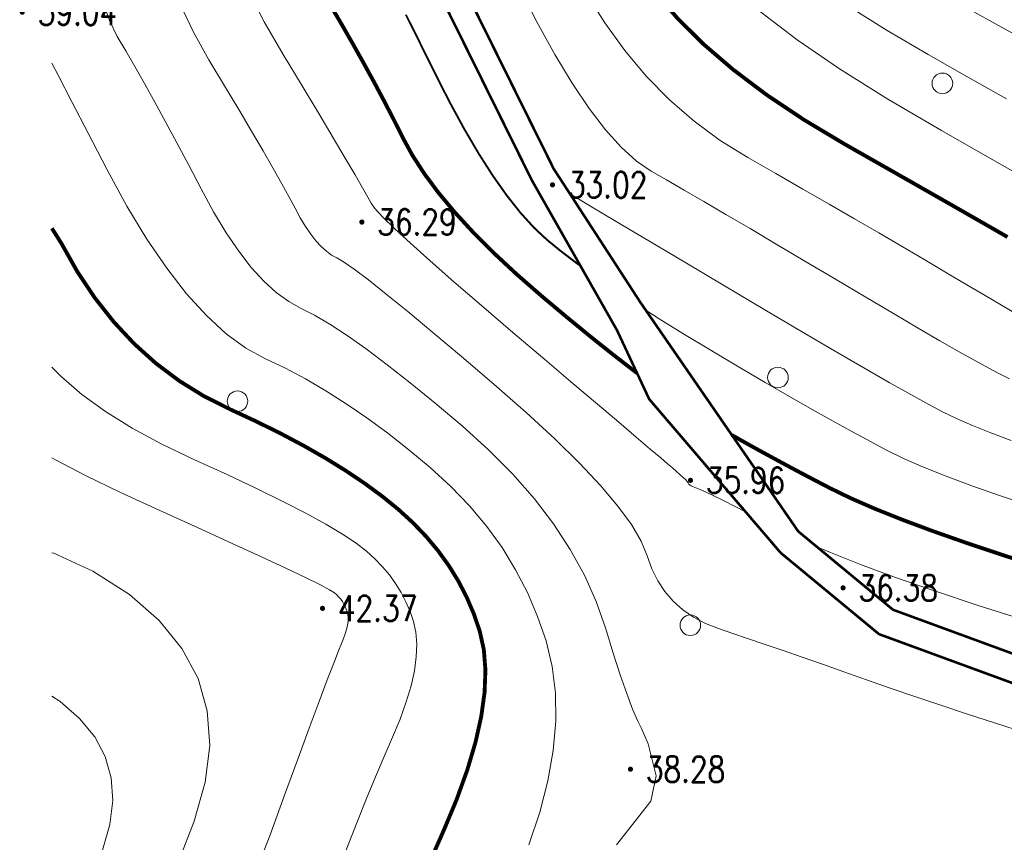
# Model space of a CAD drawing. Header units: millimetres. Extents: x 38389465 to 38395088, y 2473666 to 2480744.
# Tile 63 of 256: x 38389616 to 38389692, y 2479809 to 2479873. Entities that reach past the tile are written whole.
import ezdxf
from ezdxf.enums import TextEntityAlignment as Align

# ---------------------------------------------------------------- set-up
doc = ezdxf.new("R2010")
doc.units = ezdxf.units.MM
doc.header["$LTSCALE"] = 2
doc.linetypes.add('X3', pattern=[5, 4, -1])
doc.layers.get('0').update_dxf_attribs({"linetype": 'CONTINUOUS', "lineweight": 9})
doc.layers.add('GCD', color=251, linetype='CONTINUOUS')
doc.layers.add('地形图', color=251, linetype='CONTINUOUS', lineweight=9)
doc.styles.add('HZ', font='txt.shx', dxfattribs={"width": 0.8, "bigfont": 'hztxt.shx'})

# ---------------------------------------------------------------- blocks, each defined once
blk = doc.blocks.new('GC200')
at = {"linetype": 'Continuous', "const_width": 0.2, "flags": 128}
blk.add_lwpolyline([(-0.1, 0, 1), (0.1, 0, 1)], format="xyb", close=True, dxfattribs=at)
blk = doc.blocks.new('Gc122')
blk.add_circle((0, 0), 0.8)
blk = doc.blocks.new('地形图')
at = {"layer": '地形图', "color": 251, "linetype": 'Continuous', "const_width": 0.2, "flags": 128}
blk.add_lwpolyline([(38389650.517, 2479875.112), (38389657.277, 2479861.463), (38389664.018, 2479851.073), (38389676.294, 2479833.26), (38389676.294, 2479833.26), (38389683.662, 2479827.167), (38389694.472, 2479823.201), (38389709.1, 2479820.362), (38389727.106, 2479818.276), (38389742.133, 2479815.858), (38389754.806, 2479808.075), (38389764.867, 2479799.202), (38389771.373, 2479794.735), (38389790.295, 2479784.477)], dxfattribs=at)
at = {"layer": '地形图', "color": 251, "linetype": 'X3', "const_width": 0.2, "flags": 128}
blk.add_lwpolyline([(38389789.267, 2479782.581), (38389770.246, 2479792.893), (38389763.539, 2479797.499), (38389753.519, 2479806.334), (38389741.368, 2479813.797), (38389726.81, 2479816.139), (38389708.77, 2479818.23), (38389693.891, 2479821.117), (38389682.572, 2479825.27), (38389674.92, 2479831.598), (38389664.703, 2479843.548), (38389662.207, 2479848.89), (38389655.583, 2479860.564), (38389648.672, 2479874.517), (38389646.551, 2479887.337), (38389647.29, 2479907.172), (38389649.567, 2479923.868), (38389650.475, 2479940.917), (38389648.005, 2479959.861), (38389647.2, 2479973.943), (38389642.052, 2479995.424), (38389638.861, 2480007.754), (38389634.762, 2480020.5), (38389632.224, 2480029.791), (38389632.016, 2480042.31), (38389631.389, 2480044.982), (38389629.723, 2480049.369), (38389626.651, 2480053.305), (38389618.249, 2480062.617)], dxfattribs=at)
at = {"layer": '地形图', "color": 251, "linetype": 'Continuous'}
for points in [[(38389689.718, 2479873.806), (38389691.854, 2479872.621), (38389693.928, 2479871.483)], [(38389680.345, 2479874.02), (38389683.194, 2479872.224), (38389686.382, 2479870.355), (38389689.585, 2479868.539), (38389692.481, 2479866.903)], [(38389673.363, 2479873.671), (38389676.213, 2479871.507), (38389679.506, 2479869.247), (38389683.244, 2479866.891), (38389687.426, 2479864.438), (38389691.555, 2479862.094), (38389695.135, 2479860.061)], [(38389659.802, 2479875.137), (38389661.241, 2479872.818), (38389662.799, 2479870.663), (38389664.476, 2479868.672), (38389666.272, 2479866.843), (38389668.186, 2479865.179), (38389670.22, 2479863.677), (38389672.372, 2479862.34), (38389674.549, 2479861.101), (38389676.655, 2479859.896), (38389678.691, 2479858.726), (38389680.657, 2479857.59), (38389682.552, 2479856.489), (38389684.376, 2479855.422), (38389686.131, 2479854.389), (38389687.814, 2479853.39), (38389689.39, 2479852.455), (38389690.82, 2479851.611), (38389692.103, 2479850.858), (38389693.241, 2479850.198)], [(38389672.201, 2479834.778), (38389671.379, 2479835.196), (38389670.467, 2479835.654), (38389669.721, 2479836.023), (38389669.141, 2479836.302), (38389668.728, 2479836.491), (38389668.48, 2479836.591), (38389668.326, 2479836.645), (38389668.19, 2479836.698), (38389668.072, 2479836.75), (38389667.974, 2479836.8), (38389667.895, 2479836.849), (38389667.834, 2479836.897), (38389667.792, 2479836.944), (38389667.769, 2479836.989), (38389667.732, 2479837.052), (38389667.647, 2479837.152), (38389667.514, 2479837.289), (38389667.333, 2479837.462), (38389667.104, 2479837.673), (38389666.827, 2479837.92), (38389666.503, 2479838.204), (38389666.131, 2479838.525), (38389665.596, 2479838.982), (38389664.785, 2479839.672), (38389663.697, 2479840.597), (38389662.333, 2479841.756), (38389660.691, 2479843.149), (38389658.774, 2479844.777), (38389656.58, 2479846.638), (38389654.109, 2479848.734), (38389651.653, 2479850.827), (38389649.505, 2479852.683), (38389647.664, 2479854.299), (38389646.131, 2479855.678), (38389644.904, 2479856.818), (38389643.986, 2479857.72), (38389643.374, 2479858.384), (38389643.07, 2479858.809), (38389642.832, 2479859.257), (38389642.417, 2479859.989), (38389641.826, 2479861.006), (38389641.06, 2479862.306), (38389640.117, 2479863.891), (38389638.998, 2479865.76), (38389637.703, 2479867.914), (38389636.232, 2479870.351), (38389634.767, 2479872.9), (38389633.491, 2479875.39)], [(38389628.214, 2479874.335), (38389629.258, 2479872.1), (38389630.453, 2479869.954), (38389631.669, 2479867.934), (38389632.778, 2479866.079), (38389633.779, 2479864.389), (38389634.672, 2479862.863), (38389635.456, 2479861.501), (38389636.134, 2479860.304), (38389636.703, 2479859.271), (38389637.164, 2479858.403), (38389637.571, 2479857.655), (38389637.977, 2479856.983), (38389638.383, 2479856.386), (38389638.787, 2479855.865), (38389639.191, 2479855.42), (38389639.594, 2479855.051), (38389639.996, 2479854.758), (38389640.397, 2479854.54), (38389640.939, 2479854.229), (38389641.763, 2479853.656), (38389642.869, 2479852.822), (38389644.257, 2479851.725), (38389645.927, 2479850.366), (38389647.879, 2479848.745), (38389650.113, 2479846.863), (38389652.629, 2479844.718), (38389655.14, 2479842.519), (38389657.358, 2479840.471), (38389659.285, 2479838.575), (38389660.919, 2479836.83), (38389662.261, 2479835.238), (38389663.311, 2479833.797), (38389664.069, 2479832.509), (38389664.534, 2479831.372), (38389664.901, 2479830.355), (38389665.361, 2479829.426), (38389665.916, 2479828.585), (38389666.564, 2479827.831), (38389667.307, 2479827.166), (38389668.143, 2479826.589), (38389669.074, 2479826.1), (38389670.099, 2479825.699), (38389671.216, 2479825.324), (38389672.425, 2479824.914), (38389673.725, 2479824.469), (38389675.116, 2479823.989), (38389676.599, 2479823.474), (38389678.173, 2479822.923), (38389679.838, 2479822.337), (38389681.594, 2479821.716), (38389683.438, 2479821.071), (38389685.364, 2479820.409), (38389687.372, 2479819.733), (38389689.462, 2479819.042), (38389691.635, 2479818.336), (38389693.89, 2479817.614)], [(38389628.214, 2479874.335), (38389629.258, 2479872.1), (38389630.453, 2479869.954), (38389631.669, 2479867.934), (38389632.778, 2479866.079), (38389633.779, 2479864.389), (38389634.672, 2479862.863), (38389635.456, 2479861.501), (38389636.134, 2479860.304), (38389636.703, 2479859.271), (38389637.164, 2479858.403), (38389637.571, 2479857.655), (38389637.977, 2479856.983), (38389638.383, 2479856.386), (38389638.787, 2479855.865), (38389639.191, 2479855.42), (38389639.594, 2479855.051), (38389639.996, 2479854.758), (38389640.397, 2479854.54), (38389640.939, 2479854.229), (38389641.763, 2479853.656), (38389642.869, 2479852.822), (38389644.257, 2479851.725), (38389645.927, 2479850.366), (38389647.879, 2479848.745), (38389650.113, 2479846.863), (38389652.629, 2479844.718), (38389655.14, 2479842.519), (38389657.358, 2479840.471), (38389659.285, 2479838.575), (38389660.919, 2479836.83), (38389662.261, 2479835.238), (38389663.311, 2479833.797), (38389664.069, 2479832.509), (38389664.534, 2479831.372), (38389664.901, 2479830.355), (38389665.361, 2479829.426), (38389665.916, 2479828.585), (38389666.564, 2479827.831), (38389667.307, 2479827.166), (38389668.143, 2479826.589), (38389669.074, 2479826.1), (38389670.099, 2479825.699), (38389671.216, 2479825.324), (38389672.425, 2479824.914), (38389673.725, 2479824.469), (38389675.116, 2479823.989), (38389676.599, 2479823.474), (38389678.173, 2479822.923), (38389679.838, 2479822.337), (38389681.594, 2479821.716), (38389683.438, 2479821.071), (38389685.364, 2479820.409), (38389687.372, 2479819.733), (38389689.462, 2479819.042), (38389691.635, 2479818.336), (38389693.89, 2479817.614)], [(38389622.184, 2479874.526), (38389622.725, 2479872.994), (38389623.336, 2479871.77), (38389624.004, 2479870.649), (38389624.714, 2479869.424), (38389625.465, 2479868.096), (38389626.258, 2479866.666), (38389627.093, 2479865.133), (38389627.97, 2479863.497), (38389628.889, 2479861.758), (38389629.849, 2479859.917), (38389630.829, 2479858.115), (38389631.808, 2479856.496), (38389632.784, 2479855.059), (38389633.758, 2479853.805), (38389634.731, 2479852.733), (38389635.701, 2479851.844), (38389636.669, 2479851.137), (38389637.636, 2479850.613), (38389638.676, 2479850.091), (38389639.866, 2479849.392), (38389641.206, 2479848.515), (38389642.695, 2479847.461), (38389644.334, 2479846.23), (38389646.122, 2479844.822), (38389648.06, 2479843.236), (38389650.148, 2479841.472), (38389652.214, 2479839.606), (38389654.089, 2479837.712), (38389655.771, 2479835.789), (38389657.261, 2479833.839), (38389658.558, 2479831.86), (38389659.664, 2479829.853), (38389660.578, 2479827.818), (38389661.299, 2479825.754), (38389661.9, 2479823.802), (38389662.451, 2479822.1), (38389662.954, 2479820.647), (38389663.407, 2479819.445), (38389663.812, 2479818.493), (38389664.093, 2479817.935), (38389664.624, 2479816.738), (38389665.249, 2479814.259)], [(38389645.778, 2479873.456), (38389646.837, 2479871.338), (38389647.982, 2479869.021), (38389649.158, 2479866.702), (38389650.312, 2479864.578), (38389651.442, 2479862.651), (38389652.55, 2479860.919), (38389653.635, 2479859.382), (38389654.696, 2479858.041), (38389655.735, 2479856.896), (38389656.751, 2479855.946), (38389657.83, 2479855.066), (38389659.059, 2479854.128), (38389659.357, 2479853.913)], [(38389654.52, 2479875.748), (38389655.963, 2479872.914), (38389657.363, 2479870.373), (38389658.72, 2479868.126), (38389660.032, 2479866.172), (38389661.301, 2479864.511), (38389662.526, 2479863.144), (38389663.708, 2479862.071), (38389664.845, 2479861.29), (38389666.046, 2479860.604), (38389667.415, 2479859.814), (38389668.954, 2479858.919), (38389670.662, 2479857.92), (38389672.539, 2479856.816), (38389674.585, 2479855.607), (38389676.801, 2479854.294), (38389679.186, 2479852.877), (38389681.545, 2479851.475), (38389683.687, 2479850.211), (38389685.609, 2479849.085), (38389687.313, 2479848.095), (38389688.798, 2479847.243), (38389690.065, 2479846.527), (38389691.112, 2479845.949), (38389691.941, 2479845.509), (38389692.73, 2479845.125)], [(38389655.334, 2479808.875), (38389656.191, 2479811.419), (38389656.827, 2479813.871), (38389657.241, 2479816.231), (38389657.433, 2479818.498), (38389657.403, 2479820.672), (38389657.151, 2479822.753), (38389656.678, 2479824.742), (38389656.025, 2479826.652), (38389655.237, 2479828.498), (38389654.314, 2479830.28), (38389653.256, 2479831.998), (38389652.062, 2479833.651), (38389650.732, 2479835.241), (38389649.267, 2479836.765), (38389647.667, 2479838.226), (38389646.008, 2479839.608), (38389644.365, 2479840.898), (38389642.741, 2479842.094), (38389641.133, 2479843.198), (38389639.542, 2479844.209), (38389637.969, 2479845.127), (38389636.413, 2479845.953), (38389634.874, 2479846.686), (38389633.343, 2479847.517), (38389631.808, 2479848.637), (38389630.27, 2479850.046), (38389628.729, 2479851.745), (38389627.185, 2479853.732), (38389625.638, 2479856.009), (38389624.087, 2479858.575), (38389622.534, 2479861.431), (38389621.075, 2479864.246), (38389619.807, 2479866.69), (38389618.73, 2479868.765), (38389618.249, 2479869.693)], [(38389658.542, 2479859.514), (38389659.217, 2479859.112), (38389660.667, 2479858.249), (38389662.527, 2479857.143), (38389664.794, 2479855.793), (38389667.471, 2479854.2), (38389670.557, 2479852.363), (38389673.701, 2479850.496), (38389676.554, 2479848.812), (38389679.115, 2479847.311), (38389681.385, 2479845.992), (38389683.364, 2479844.857), (38389685.051, 2479843.904), (38389686.447, 2479843.134), (38389687.552, 2479842.546), (38389688.603, 2479842.036), (38389689.837, 2479841.496), (38389691.256, 2479840.927), (38389692.858, 2479840.328)], [(38389664.437, 2479850.464), (38389665.468, 2479849.806), (38389667.444, 2479848.582), (38389669.569, 2479847.301), (38389671.707, 2479846.034), (38389673.719, 2479844.854), (38389675.606, 2479843.76), (38389677.368, 2479842.752), (38389679.004, 2479841.831), (38389680.515, 2479840.996), (38389681.901, 2479840.247), (38389683.162, 2479839.584), (38389684.475, 2479838.946), (38389686.018, 2479838.272), (38389687.79, 2479837.56), (38389689.792, 2479836.813), (38389692.023, 2479836.028), (38389694.484, 2479835.207)], [(38389664.437, 2479850.464), (38389665.468, 2479849.806), (38389667.444, 2479848.582), (38389669.569, 2479847.301), (38389671.707, 2479846.034), (38389673.719, 2479844.854), (38389675.606, 2479843.76), (38389677.368, 2479842.752), (38389679.004, 2479841.831), (38389680.515, 2479840.996), (38389681.901, 2479840.247), (38389683.162, 2479839.584), (38389684.475, 2479838.946), (38389686.018, 2479838.272), (38389687.79, 2479837.56), (38389689.792, 2479836.813), (38389692.023, 2479836.028), (38389694.484, 2479835.207)], [(38389644.738, 2479817.251), (38389645.33, 2479818.667), (38389645.81, 2479820), (38389646.181, 2479821.249), (38389646.44, 2479822.415), (38389646.589, 2479823.498), (38389646.628, 2479824.497), (38389646.556, 2479825.413), (38389646.373, 2479826.245), (38389646.107, 2479827.023), (38389645.787, 2479827.774), (38389645.411, 2479828.5), (38389644.98, 2479829.199), (38389644.494, 2479829.872), (38389643.953, 2479830.519), (38389643.357, 2479831.139), (38389642.705, 2479831.734), (38389641.902, 2479832.354), (38389640.852, 2479833.05), (38389639.554, 2479833.822), (38389638.009, 2479834.671), (38389636.216, 2479835.597), (38389634.175, 2479836.599), (38389631.887, 2479837.677), (38389629.352, 2479838.832), (38389626.81, 2479840.044), (38389624.502, 2479841.296), (38389622.43, 2479842.588), (38389620.592, 2479843.918), (38389618.989, 2479845.289), (38389618.249, 2479846.051)], [(38389640.777, 2479824.553), (38389640.937, 2479824.938), (38389641.068, 2479825.3), (38389641.168, 2479825.64), (38389641.239, 2479825.956), (38389641.279, 2479826.25), (38389641.29, 2479826.522), (38389641.27, 2479826.771), (38389641.221, 2479826.997), (38389641.148, 2479827.208), (38389641.061, 2479827.412), (38389640.959, 2479827.609), (38389640.842, 2479827.799), (38389640.71, 2479827.982), (38389640.563, 2479828.158), (38389640.401, 2479828.326), (38389640.224, 2479828.488), (38389639.85, 2479828.726), (38389639.095, 2479829.126), (38389637.961, 2479829.686), (38389636.447, 2479830.408), (38389634.553, 2479831.291), (38389632.278, 2479832.334), (38389629.624, 2479833.539), (38389626.59, 2479834.904), (38389623.544, 2479836.306), (38389620.854, 2479837.617), (38389618.52, 2479838.838), (38389618.249, 2479838.993)], [(38389619.076, 2479793.837), (38389620.479, 2479795.066), (38389621.847, 2479796.546), (38389623.18, 2479798.278), (38389624.477, 2479800.261), (38389625.738, 2479802.497), (38389626.964, 2479804.984), (38389628.155, 2479807.723), (38389629.31, 2479810.714), (38389630.182, 2479813.745), (38389630.524, 2479816.605), (38389630.336, 2479819.295), (38389629.617, 2479821.813), (38389628.368, 2479824.161), (38389626.589, 2479826.338), (38389624.28, 2479828.343), (38389621.44, 2479830.178), (38389618.393, 2479831.56), (38389618.249, 2479831.591)], [(38389694.001, 2479826.329), (38389690.27, 2479827.511), (38389686.884, 2479828.631), (38389683.842, 2479829.687), (38389681.144, 2479830.68), (38389678.789, 2479831.611), (38389677.742, 2479832.062)], [(38389618.249, 2479786.26), (38389619.142, 2479787.203), (38389620.835, 2479788.776), (38389622.672, 2479790.288), (38389624.538, 2479791.885), (38389626.319, 2479793.716), (38389628.013, 2479795.78), (38389629.621, 2479798.076), (38389631.143, 2479800.606), (38389632.579, 2479803.368), (38389633.929, 2479806.363), (38389635.192, 2479809.591), (38389636.347, 2479812.752), (38389637.372, 2479815.543), (38389638.266, 2479817.966), (38389639.029, 2479820.021), (38389639.662, 2479821.707), (38389640.164, 2479823.024), (38389640.536, 2479823.973), (38389640.777, 2479824.553)], [(38389618.249, 2479800.416), (38389619.025, 2479801.603), (38389619.853, 2479803.07), (38389620.658, 2479804.703), (38389621.439, 2479806.501), (38389622.197, 2479808.464), (38389622.77, 2479810.453), (38389622.994, 2479812.331), (38389622.87, 2479814.096), (38389622.399, 2479815.749), (38389621.579, 2479817.29), (38389620.411, 2479818.719), (38389618.895, 2479820.035), (38389618.249, 2479820.453)], [(38389618.249, 2479779.431), (38389618.551, 2479779.787), (38389620.128, 2479781.433), (38389621.941, 2479783.14), (38389623.987, 2479784.908), (38389626.268, 2479786.738), (38389628.565, 2479788.617), (38389630.661, 2479790.532), (38389632.555, 2479792.485), (38389634.248, 2479794.474), (38389635.74, 2479796.5), (38389637.03, 2479798.563), (38389638.119, 2479800.663), (38389639.006, 2479802.8), (38389639.783, 2479804.912), (38389640.544, 2479806.936), (38389641.286, 2479808.873), (38389642.012, 2479810.723), (38389642.719, 2479812.486), (38389643.41, 2479814.162), (38389644.083, 2479815.75), (38389644.738, 2479817.251)], [(38389665.249, 2479814.259), (38389664.83, 2479812.27), (38389662.169, 2479808.875)]]:
    blk.add_lwpolyline(points, dxfattribs=at)
for points, const_width in [([(38389665.119, 2479875.264), (38389666.878, 2479873.201), (38389668.919, 2479871.171), (38389671.242, 2479869.175), (38389673.846, 2479867.213), (38389676.732, 2479865.284), (38389679.899, 2479863.389), (38389683.052, 2479861.597), (38389685.895, 2479859.979), (38389688.428, 2479858.533), (38389690.651, 2479857.261), (38389692.564, 2479856.162)], 0.3), ([(38389639.74, 2479874.488), (38389640.701, 2479872.85), (38389641.618, 2479871.254), (38389642.489, 2479869.701), (38389643.316, 2479868.191), (38389644.098, 2479866.723), (38389644.834, 2479865.297), (38389645.526, 2479863.915), (38389646.28, 2479862.531), (38389647.204, 2479861.102), (38389648.297, 2479859.629), (38389649.561, 2479858.111), (38389650.994, 2479856.549), (38389652.597, 2479854.941), (38389654.369, 2479853.289), (38389656.312, 2479851.592), (38389658.279, 2479849.941), (38389660.128, 2479848.424), (38389661.858, 2479847.042), (38389663.469, 2479845.795), (38389663.752, 2479845.583)], 0.3), ([(38389645.778, 2479873.456), (38389646.837, 2479871.338), (38389647.982, 2479869.021), (38389649.158, 2479866.702), (38389650.312, 2479864.578), (38389651.442, 2479862.651), (38389652.55, 2479860.919), (38389653.635, 2479859.382), (38389654.696, 2479858.041), (38389655.735, 2479856.896), (38389656.751, 2479855.946), (38389657.83, 2479855.066), (38389659.059, 2479854.128), (38389659.357, 2479853.913)], 0.15), ([(38389648.7, 2479809.949), (38389649.722, 2479812.397), (38389650.553, 2479814.7), (38389651.193, 2479816.859), (38389651.642, 2479818.874), (38389651.899, 2479820.745), (38389651.966, 2479822.472), (38389651.841, 2479824.055), (38389651.525, 2479825.494), (38389651.066, 2479826.838), (38389650.512, 2479828.136), (38389649.863, 2479829.39), (38389649.118, 2479830.598), (38389648.278, 2479831.762), (38389647.342, 2479832.88), (38389646.312, 2479833.952), (38389645.186, 2479834.98), (38389643.955, 2479835.981), (38389642.609, 2479836.974), (38389641.147, 2479837.958), (38389639.571, 2479838.935), (38389637.879, 2479839.903), (38389636.072, 2479840.863), (38389634.15, 2479841.815), (38389632.113, 2479842.759), (38389630.075, 2479843.783), (38389628.151, 2479844.975), (38389626.339, 2479846.337), (38389624.642, 2479847.867), (38389623.058, 2479849.567), (38389621.587, 2479851.435), (38389620.23, 2479853.471), (38389618.986, 2479855.677), (38389618.249, 2479856.843)], 0.3), ([(38389671.128, 2479840.756), (38389672.151, 2479840.177), (38389673.385, 2479839.492), (38389674.664, 2479838.794), (38389675.988, 2479838.083), (38389677.358, 2479837.359), (38389678.773, 2479836.622), (38389680.348, 2479835.857), (38389682.198, 2479835.047), (38389684.324, 2479834.194), (38389686.725, 2479833.297), (38389689.402, 2479832.356), (38389692.354, 2479831.371), (38389695.582, 2479830.342)], 0.3), ([(38389618.249, 2479772.885), (38389618.378, 2479773.059), (38389619.482, 2479774.288), (38389620.91, 2479775.701), (38389622.663, 2479777.297), (38389624.739, 2479779.077), (38389627.139, 2479781.041), (38389629.864, 2479783.189), (38389632.592, 2479785.348), (38389635.003, 2479787.349), (38389637.098, 2479789.19), (38389638.876, 2479790.872), (38389640.337, 2479792.395), (38389641.481, 2479793.759), (38389642.308, 2479794.963), (38389642.819, 2479796.009), (38389643.219, 2479797.072), (38389643.715, 2479798.329), (38389644.307, 2479799.78), (38389644.994, 2479801.425), (38389645.777, 2479803.265), (38389646.656, 2479805.299), (38389647.63, 2479807.527), (38389648.7, 2479809.949)], 0.3)]:
    blk.add_lwpolyline(points, dxfattribs=dict(at, const_width=const_width))
ref = blk.add_blockref('GC200', (38389615.948, 2479873.656), dxfattribs=dict(at, xscale=1.000001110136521, yscale=1.000001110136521, zscale=1.000001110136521, rotation=359.9999912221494))
ref.add_attrib('height', '39.04', dxfattribs={"layer": 'GCD', "linetype": 'Continuous', "height": 2, "rotation": 359.99999, "style": 'HZ', "width": 0.8}).set_placement((38389617.148, 2479873.656), align=Align.MIDDLE_LEFT)
at = {"layer": '地形图', "color": 251, "linetype": 'Continuous', "xscale": 1.000001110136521, "yscale": 1.000001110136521, "zscale": 1.000001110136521, "rotation": 359.9999912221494}
for p in [(38389687.501, 2479868.114), (38389674.711, 2479845.234), (38389632.687, 2479843.389), (38389667.897, 2479825.964)]:
    blk.add_blockref('Gc122', p, dxfattribs=at)
at = {"layer": '地形图', "color": 251, "linetype": 'Continuous'}
ref = blk.add_blockref('GC200', (38389657.183, 2479860.222), dxfattribs=dict(at, xscale=1.000001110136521, yscale=1.000001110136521, zscale=1.000001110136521, rotation=359.9999912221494))
ref.add_attrib('height', '33.02', dxfattribs={"layer": 'GCD', "linetype": 'Continuous', "height": 2, "rotation": 359.99999, "style": 'HZ', "width": 0.8}).set_placement((38389658.383, 2479860.222), align=Align.MIDDLE_LEFT)
ref = blk.add_blockref('GC200', (38389642.358, 2479857.328), dxfattribs=dict(at, xscale=1.000001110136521, yscale=1.000001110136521, zscale=1.000001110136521, rotation=359.9999912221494))
ref.add_attrib('height', '36.29', dxfattribs={"layer": 'GCD', "linetype": 'Continuous', "height": 2, "rotation": 359.99999, "style": 'HZ', "width": 0.8}).set_placement((38389643.558, 2479857.328), align=Align.MIDDLE_LEFT)
ref = blk.add_blockref('GC200', (38389667.912, 2479837.236), dxfattribs=dict(at, xscale=1.000001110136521, yscale=1.000001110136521, zscale=1.000001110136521, rotation=359.9999912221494))
ref.add_attrib('height', '35.96', dxfattribs={"layer": 'GCD', "linetype": 'Continuous', "height": 2, "rotation": 359.99999, "style": 'HZ', "width": 0.8}).set_placement((38389669.112, 2479837.236), align=Align.MIDDLE_LEFT)
ref = blk.add_blockref('GC200', (38389679.778, 2479828.871), dxfattribs=dict(at, xscale=1.000001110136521, yscale=1.000001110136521, zscale=1.000001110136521, rotation=359.9999912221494))
ref.add_attrib('height', '36.38', dxfattribs={"layer": 'GCD', "linetype": 'Continuous', "height": 2, "rotation": 359.99999, "style": 'HZ', "width": 0.8}).set_placement((38389680.978, 2479828.871), align=Align.MIDDLE_LEFT)
ref = blk.add_blockref('GC200', (38389639.299, 2479827.277), dxfattribs=dict(at, xscale=1.000001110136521, yscale=1.000001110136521, zscale=1.000001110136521, rotation=359.9999912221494))
ref.add_attrib('height', '42.37', dxfattribs={"layer": 'GCD', "linetype": 'Continuous', "height": 2, "rotation": 359.99999, "style": 'HZ', "width": 0.8}).set_placement((38389640.499, 2479827.277), align=Align.MIDDLE_LEFT)
ref = blk.add_blockref('GC200', (38389663.242, 2479814.763), dxfattribs=dict(at, xscale=1.000001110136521, yscale=1.000001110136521, zscale=1.000001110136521, rotation=359.9999912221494))
ref.add_attrib('height', '38.28', dxfattribs={"layer": 'GCD', "linetype": 'Continuous', "height": 2, "rotation": 359.99999, "style": 'HZ', "width": 0.8}).set_placement((38389664.442, 2479814.763), align=Align.MIDDLE_LEFT)

msp = doc.modelspace()

# ---------------------------------------------------------------- block references
at = {"layer": '地形图'}
msp.add_blockref('地形图', (0, 0), dxfattribs=at)

doc.saveas('drawing.dxf')
